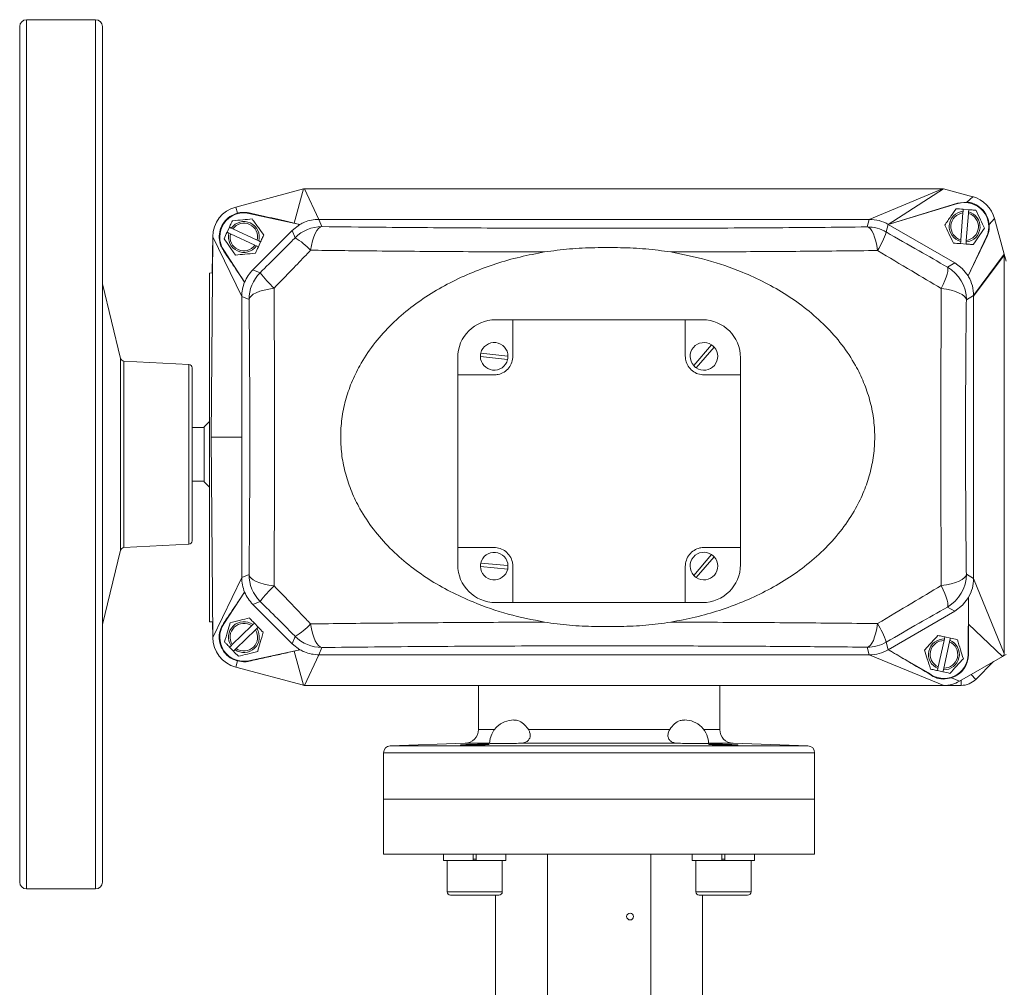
# Model space of a CAD drawing. Header units: millimetres. Extents: x 68 to 1173, y -112 to 1051.
# Tile 6 of 8: x 116 to 402, y 770 to 1051. Entities that reach past the tile are written whole.
import ezdxf

# ---------------------------------------------------------------- set-up
doc = ezdxf.new("R2010")
doc.units = ezdxf.units.MM

msp = doc.modelspace()

# ---------------------------------------------------------------- linework, layer by layer
at = {"color": 7, "linetype": 'Continuous', "lineweight": 15}
for p, q in [((138.39, 1050.96), (118.39, 1050.96)), ((116.39, 800.96), (116.39, 1048.96)), ((140.39, 1048.96), (140.39, 1008.77)), ((140.39, 1008.77), (140.39, 800.96)), ((179.06, 996.65), (198.73, 1001.92)), ((195.98, 992), (198.73, 1001.92)), ((198.86, 1001.96), (198.73, 1001.92)), ((198.99, 1001.96), (198.86, 1001.96)), ((203.16, 993.08), (198.99, 1001.96)), ((198.99, 1001.96), (383.98, 1001.96)), ((383.98, 1001.96), (362.74, 993.08)), ((384.23, 1001.92), (368.24, 991.6)), ((384.11, 1001.96), (383.98, 1001.96)), ((384.23, 1001.92), (384.11, 1001.96)), ((384.23, 1001.92), (392.72, 999.65)), ((392.72, 999.65), (390.99, 998.09)), ((179.54, 994.87), (179.06, 996.65)), ((368.24, 991.6), (388.37, 997.66)), ((390.99, 998.09), (388.33, 997.8)), ((388.33, 997.8), (388.37, 997.66)), ((182.9, 994.94), (182.86, 994.8)), ((182.86, 994.8), (197.66, 991.6)), ((389.89, 994.93), (389.29, 987.11)), ((389.93, 995.41), (389.89, 994.93)), ((389.97, 996), (389.93, 995.41)), ((389.97, 996), (391.57, 995.88)), ((390.88, 986.99), (391.49, 994.8)), ((391.49, 994.8), (391.52, 995.28)), ((391.52, 995.28), (391.57, 995.88)), ((176.51, 989.32), (177.18, 990.78)), ((177.72, 990.53), (177.18, 990.78)), ((195.38, 989.86), (197.66, 991.6)), ((197.66, 991.6), (195.98, 992)), ((203.16, 993.08), (204.03, 990.97)), ((203.16, 993.08), (362.74, 993.08)), ((362.15, 990.88), (362.74, 993.08)), ((368.24, 991.6), (367.65, 989.41)), ((368.24, 991.6), (387.51, 980.48)), ((399.08, 993.29), (397.51, 991.55)), ((399.08, 993.29), (401.85, 982.94)), ((171.89, 929.96), (172.39, 988.03)), ((172.39, 988.16), (172.15, 977.55)), ((180.77, 970.69), (172.39, 988.03)), ((176.51, 989.32), (177.05, 989.07)), ((177.05, 989.07), (177.49, 988.87)), ((177.49, 988.87), (184.61, 985.59)), ((178.16, 990.32), (177.72, 990.53)), ((185.28, 987.04), (178.16, 990.32)), ((183.99, 978.46), (195.38, 989.86)), ((196.26, 987.75), (195.38, 989.86)), ((396.71, 987.96), (391.38, 976.71)), ((396.83, 987.9), (396.71, 987.96)), ((184.61, 985.59), (185.05, 985.39)), ((185.05, 985.39), (185.59, 985.14)), ((185.72, 986.84), (185.28, 987.04)), ((186.26, 986.59), (185.59, 985.14)), ((186.26, 986.59), (185.72, 986.84)), ((389.25, 986.63), (389.2, 986.03)), ((390.8, 985.91), (389.2, 986.03)), ((389.29, 987.11), (389.25, 986.63)), ((390.8, 985.91), (390.84, 986.51)), ((390.84, 986.51), (390.88, 986.99)), ((175.44, 984.04), (175.54, 984.11)), ((181.61, 974.9), (175.54, 984.11)), ((401.85, 982.94), (393, 970.96)), ((393, 970.77), (401.89, 982.68)), ((402.39, 980.95), (401.85, 982.94)), ((401.89, 982.68), (401.89, 867.25)), ((385.39, 979.25), (387.51, 980.48)), ((387.51, 980.48), (389.68, 978.84)), ((172.15, 977.55), (171.39, 977.51)), ((171.39, 977.51), (171.39, 876.41)), ((183.99, 978.46), (186.11, 977.58)), ((389.68, 978.84), (391.38, 976.71)), ((145.65, 952.76), (140.39, 974.34)), ((393, 970.96), (390.89, 969.73)), ((393, 970.96), (393, 970.77)), ((393, 970.77), (393, 888.96)), ((182.89, 969.81), (180.77, 970.69)), ((180.77, 929.96), (180.77, 970.69)), ((259.39, 963.96), (254.39, 963.96)), ((259.39, 963.96), (259.39, 953.46)), ((259.39, 963.96), (309.39, 963.96)), ((309.39, 953.46), (309.39, 963.96)), ((309.39, 963.96), (314.39, 963.96)), ((311.83, 950.68), (317, 956.7)), ((250.1, 954.32), (257.98, 953.4)), ((317.76, 956.05), (312.58, 950.03)), ((165.44, 951.01), (146.57, 952)), ((243.39, 947.96), (243.39, 952.96)), ((257.86, 952.4), (249.98, 953.33)), ((325.39, 947.96), (325.39, 952.96)), ((166.39, 950.01), (166.39, 906.5)), ((243.39, 897.96), (243.39, 947.96)), ((253.89, 947.96), (243.39, 947.96)), ((325.39, 947.96), (314.89, 947.96)), ((325.39, 947.96), (325.39, 897.96)), ((171.39, 934.46), (169.89, 932.96)), ((169.89, 932.71), (166.39, 932.71)), ((169.89, 932.96), (169.89, 919.19)), ((172.39, 871.88), (171.89, 929.96)), ((180.77, 929.96), (171.89, 929.96)), ((180.77, 889.23), (180.77, 929.96)), ((166.39, 917.21), (169.89, 917.21)), ((169.89, 919.19), (169.89, 916.96)), ((169.89, 916.96), (171.39, 915.46)), ((166.39, 906.5), (166.39, 899.91)), ((140.39, 875.58), (145.65, 897.16)), ((146.57, 897.92), (165.44, 898.91)), ((243.39, 897.96), (253.89, 897.96)), ((243.39, 897.96), (243.39, 892.96)), ((314.89, 897.96), (325.39, 897.96)), ((325.39, 892.96), (325.39, 897.96)), ((311.83, 889.87), (317, 895.89)), ((317.76, 895.24), (312.58, 889.22)), ((257.89, 891.69), (249.98, 892.42)), ((250.08, 893.42), (257.98, 892.68)), ((259.39, 892.46), (259.39, 881.96)), ((309.39, 881.96), (309.39, 892.46)), ((180.77, 889.23), (172.39, 871.88)), ((180.77, 889.23), (182.89, 890.1)), ((390.89, 890.18), (393, 888.96)), ((401.89, 867.25), (393, 888.96)), ((175.54, 875.81), (181.61, 885.02)), ((186.11, 882.33), (183.99, 881.45)), ((391.53, 883.46), (389.78, 881.18)), ((391.53, 883.46), (391.39, 866.96)), ((391.51, 875.67), (391.53, 883.46)), ((195.38, 870.06), (183.99, 881.45)), ((254.39, 881.96), (259.39, 881.96)), ((309.39, 881.96), (259.39, 881.96)), ((309.39, 881.96), (314.39, 881.96)), ((387.51, 879.44), (368.24, 868.31)), ((387.51, 879.44), (385.39, 880.66)), ((389.78, 881.18), (387.51, 879.44)), ((171.39, 876.41), (172.27, 876.36)), ((172.27, 876.36), (172.39, 871.72)), ((175.44, 875.87), (175.54, 875.81)), ((183.65, 875.26), (178.01, 869.81)), ((179.12, 868.66), (184.76, 874.1)), ((184, 875.59), (183.65, 875.26)), ((184.43, 876.01), (184, 875.59)), ((184.43, 876.01), (185.54, 874.86)), ((184.76, 874.1), (185.11, 874.44)), ((185.11, 874.44), (185.54, 874.86)), ((391.51, 866.96), (391.51, 875.67)), ((391.51, 875.67), (401.39, 866.38)), ((195.38, 870.06), (196.26, 872.17)), ((384.45, 870.96), (382.76, 863.3)), ((384.55, 871.43), (384.45, 870.96)), ((384.68, 872.01), (384.55, 871.43)), ((384.68, 872.01), (386.25, 871.67)), ((386.01, 870.61), (386.12, 871.08)), ((386.12, 871.08), (386.25, 871.67)), ((177.66, 869.47), (177.23, 869.06)), ((178.35, 867.91), (177.23, 869.06)), ((178.01, 869.81), (177.66, 869.47)), ((178.35, 867.91), (178.78, 868.32)), ((178.78, 868.32), (179.12, 868.66)), ((197.66, 868.31), (182.86, 865.12)), ((197.66, 868.31), (195.38, 870.06)), ((195.98, 867.92), (197.66, 868.31)), ((204.03, 868.95), (203.16, 866.84)), ((362.74, 866.84), (362.15, 869.04)), ((367.65, 870.51), (368.24, 868.31)), ((379.89, 861.59), (368.24, 868.31)), ((384.32, 862.96), (386.01, 870.61)), ((182.9, 864.97), (182.86, 865.12)), ((195.98, 867.92), (198.73, 857.99)), ((203.16, 866.84), (198.99, 857.96)), ((362.74, 866.84), (203.16, 866.84)), ((362.74, 866.84), (384.39, 857.96)), ((401.39, 866.38), (388.89, 859.16)), ((391.51, 866.96), (391.39, 866.96)), ((401.39, 866.38), (402.39, 866.96)), ((179.54, 865.04), (179.06, 863.26)), ((198.73, 857.99), (179.06, 863.26)), ((382.66, 862.83), (382.53, 862.25)), ((384.09, 861.9), (382.53, 862.25)), ((382.76, 863.3), (382.66, 862.83)), ((384.09, 861.9), (384.22, 862.49)), ((384.22, 862.49), (384.32, 862.96)), ((398.8, 864.89), (393.63, 859.71)), ((379.82, 861.5), (379.89, 861.59)), ((388.89, 859.16), (386.63, 860.16)), ((389.39, 859.45), (389.39, 857.96)), ((392.24, 861.1), (393.63, 859.71)), ((198.73, 857.99), (198.86, 857.96)), ((198.86, 857.96), (198.99, 857.96)), ((384.39, 857.96), (198.99, 857.96)), ((249.39, 857.96), (249.39, 845.19)), ((319.39, 845.19), (319.39, 857.96)), ((384.39, 857.96), (386.36, 857.96)), ((385.61, 857.97), (385.39, 857.99)), ((389.39, 857.96), (385.39, 857.96)), ((263.88, 845.19), (304.89, 845.19)), ((245.53, 841.19), (223.82, 840.43)), ((307.19, 841.19), (261.59, 841.19)), ((344.96, 840.43), (323.25, 841.19)), ((221.89, 838.44), (221.89, 824.96)), ((346.89, 824.96), (346.89, 838.44)), ((221.89, 824.96), (221.89, 809)), ((221.89, 824.96), (346.89, 824.96)), ((221.89, 824.96), (284.39, 824.96)), ((284.39, 824.96), (346.89, 824.96)), ((346.89, 809), (346.89, 824.96)), ((284.39, 809), (221.89, 809)), ((239.27, 808.96), (239.27, 807.16)), ((243.32, 809), (243.32, 808.96)), ((247.87, 808.96), (247.87, 807.16)), ((248.77, 807.16), (248.77, 808.96)), ((253.32, 808.96), (253.32, 809)), ((257.37, 807.16), (257.37, 808.96)), ((268.51, 809), (268.51, 808.96)), ((269.39, 808.96), (269.39, 733.96)), ((346.89, 809), (284.39, 809)), ((299.39, 733.96), (299.39, 808.96)), ((300.26, 808.96), (300.26, 809)), ((311.4, 808.96), (311.4, 807.16)), ((315.45, 809), (315.45, 808.96)), ((320, 808.96), (320, 807.16)), ((320.9, 807.16), (320.9, 808.96)), ((325.45, 808.96), (325.45, 809)), ((329.5, 807.16), (329.5, 808.96)), ((247.87, 807.16), (239.27, 807.16)), ((240.32, 807.16), (240.32, 798.16)), ((248.77, 807.16), (247.87, 807.16)), ((257.37, 807.16), (248.77, 807.16)), ((256.32, 798.16), (256.32, 807.16)), ((320, 807.16), (311.4, 807.16)), ((312.45, 807.16), (312.45, 798.16)), ((320.9, 807.16), (320, 807.16)), ((329.5, 807.16), (320.9, 807.16)), ((328.45, 798.16), (328.45, 807.16)), ((118.39, 798.96), (138.39, 798.96)), ((255.32, 797.16), (241.32, 797.16)), ((254.39, 797.16), (254.39, 762.81)), ((320.45, 797.16), (313.45, 797.16)), ((314.39, 762.81), (314.39, 797.16)), ((327.45, 797.16), (320.45, 797.16))]:
    msp.add_line(p, q, dxfattribs=at)
at = {"color": 8, "linetype": 'Continuous', "lineweight": 15}
for p, q in [((118.39, 1050.96), (118.39, 798.96)), ((138.39, 1010.12), (138.39, 1050.96)), ((138.39, 798.96), (138.39, 1010.12)), ((145.65, 943.75), (145.65, 952.76)), ((146.57, 943.23), (146.57, 952)), ((165.44, 942.56), (165.44, 951.01)), ((145.65, 897.16), (145.65, 943.75)), ((146.57, 897.92), (146.57, 943.23)), ((165.44, 898.91), (165.44, 942.56)), ((385.39, 858.01), (385.39, 857.99)), ((249.39, 845.19), (254.06, 845.19)), ((314.71, 845.19), (319.39, 845.19)), ((223.82, 840.43), (284.39, 840.43)), ((252.64, 841.19), (245.53, 841.19)), ((284.39, 840.43), (344.96, 840.43)), ((323.25, 841.19), (316.13, 841.19)), ((346.89, 838.44), (221.89, 838.44)), ((247.87, 807.56), (248.77, 807.56)), ((320, 807.56), (320.9, 807.56)), ((240.32, 798.16), (256.32, 798.16)), ((312.45, 798.16), (320.45, 798.16)), ((320.45, 798.16), (328.45, 798.16))]:
    msp.add_line(p, q, dxfattribs=at)
at = {"color": 7, "linetype": 'Continuous', "lineweight": 15, "flags": 128}
for points in [[(200.75, 984.12), (200.99, 985.54), (201.3, 986.84), (201.66, 988), (202.07, 989), (202.53, 989.81), (203.01, 990.41), (203.51, 990.8), (204.03, 990.97)], [(365.13, 984.03), (364.91, 985.45), (364.63, 986.75), (364.3, 987.91), (363.93, 988.91), (363.52, 989.72), (363.08, 990.32), (362.62, 990.71), (362.15, 990.88)], [(385.39, 979.25), (385.52, 979), (385.55, 978.57), (385.48, 977.98), (385.3, 977.23), (385.02, 976.35), (384.64, 975.34), (384.18, 974.22), (383.63, 973.03)], [(190.14, 973.11), (188.65, 972.88), (187.27, 972.58), (186.04, 972.22), (184.98, 971.8), (184.12, 971.35), (183.48, 970.85), (183.06, 970.34), (182.89, 969.81)], [(390.89, 969.73), (390.71, 970.26), (390.3, 970.77), (389.65, 971.27), (388.79, 971.72), (387.73, 972.14), (386.5, 972.5), (385.13, 972.8), (383.63, 973.03)], [(190.14, 886.8), (188.65, 887.04), (187.27, 887.34), (186.04, 887.7), (184.98, 888.11), (184.12, 888.57), (183.48, 889.06), (183.06, 889.58), (182.89, 890.1)], [(390.89, 890.18), (390.71, 889.66), (390.3, 889.14), (389.65, 888.65), (388.79, 888.19), (387.73, 887.78), (386.5, 887.42), (385.13, 887.12), (383.63, 886.89)], [(385.39, 880.66), (385.52, 880.92), (385.55, 881.34), (385.48, 881.94), (385.3, 882.68), (385.02, 883.57), (384.64, 884.58), (384.18, 885.69), (383.63, 886.89)], [(204.03, 868.95), (203.51, 869.11), (203.01, 869.5), (202.53, 870.11), (202.07, 870.92), (201.66, 871.91), (201.3, 873.07), (200.99, 874.37), (200.75, 875.79)], [(362.15, 869.04), (362.62, 869.2), (363.08, 869.59), (363.52, 870.2), (363.93, 871.01), (364.3, 872), (364.63, 873.16), (364.91, 874.47), (365.13, 875.89)]]:
    msp.add_lwpolyline(points, dxfattribs=at)
at = {"color": 7, "linetype": 'Continuous', "lineweight": 15}
msp.add_circle((293.39, 790.96), 1, dxfattribs=at)
for centre, radius, start, end in [((118.39, 1048.96), 2, 90, 180), ((138.39, 1048.96), 2, 0, 90), ((198.99, 1000.96), 1, 90, 105), ((383.98, 1000.96), 1, 75, 90), ((390.39, 990.96), 9, 15, 75), ((181.39, 987.96), 9, 105, 179.5064), ((390.39, 990.96), 7, 334.6231, 106.749), ((181.39, 987.96), 7, 77.8051, 213.3602), ((390.39, 990.96), 4.47, 95.8664, 255.2676), ((390.39, 990.96), 4, 97.104, 254.03), ((390.39, 990.96), 4.47, 275.8664, 75.2676), ((390.39, 990.96), 4, 277.104, 74.03), ((181.39, 987.96), 4.47, 345.547, 144.9481), ((181.39, 987.96), 4, 346.7845, 143.7106), ((204.03, 979.96), 11.01, 90.0299, 134.9701), ((362.15, 979.87), 11.01, 60.019, 89.981), ((181.39, 987.96), 4.47, 165.547, 324.9481), ((181.39, 987.96), 4, 166.7845, 323.7106), ((343.98, 997.2), 24.92, 328.0865, 341.7695), ((186.19, 970.67), 19.82, 42.7452, 59.4888), ((400.89, 982.68), 1, 0, 15), ((193.89, 969.81), 11.01, 135.0299, 179.9701), ((218.79, 1002.99), 41.39, 217.857, 226.2021), ((379.88, 969.73), 11.01, 0.0429, 59.9571), ((254.39, 952.96), 11, 90, 180), ((314.39, 952.96), 11, 0, 90), ((253.98, 953.36), 4, 0.4653, 166.1038), ((314.79, 953.36), 4, 56.5, 222.1385), ((314.79, 953.36), 4, 42.1385, 56.5), ((253.98, 953.36), 4, 166.1038, 180.4653), ((314.79, 953.36), 4, 236.5, 42.1385), ((146.62, 952.99), 1, 193.6993, 267), ((165.39, 950.01), 1, 0, 87), ((253.98, 953.36), 4, 180.4653, 346.1038), ((253.98, 953.36), 4, 346.1038, 0.4653), ((314.79, 953.36), 4, 222.1385, 236.5), ((165.39, 899.91), 1, 273, 0), ((146.62, 896.92), 1, 93, 166.3007), ((253.98, 892.55), 4, 1.8633, 167.5018), ((314.79, 892.55), 4, 56.5, 222.1385), ((314.79, 892.55), 4, 236.5, 42.1385), ((314.79, 892.55), 4, 42.1385, 56.5), ((254.39, 892.96), 11, 180, 270), ((253.98, 892.55), 4, 167.5018, 181.8633), ((253.98, 892.55), 4, 181.8633, 347.5018), ((253.98, 892.55), 4, 347.5018, 1.8633), ((314.39, 892.96), 11, 270, 0), ((193.89, 890.11), 11.01, 180.0299, 224.9701), ((314.79, 892.55), 4, 222.1385, 236.5), ((379.88, 890.19), 11.01, 300.0429, 359.9571), ((218.79, 856.93), 41.39, 133.7979, 142.143), ((181.39, 871.96), 7, 146.6398, 282.1949), ((181.39, 871.96), 4.47, 54.3042, 213.7054), ((181.39, 871.96), 4, 55.5418, 212.4679), ((181.39, 871.96), 4.47, 234.3042, 33.7054), ((181.39, 871.96), 4, 235.5418, 32.4679), ((186.19, 889.24), 19.82, 300.5112, 317.2548), ((343.98, 862.71), 24.92, 18.2305, 31.9135), ((181.39, 871.96), 9, 180.4936, 255), ((204.03, 879.96), 11.01, 225.0299, 269.9701), ((384.39, 866.96), 4.47, 87.8384, 247.2395), ((384.39, 866.96), 4, 89.0759, 246.002), ((384.39, 866.96), 4.47, 267.8384, 67.2395), ((362.15, 880.04), 11.01, 270.019, 299.981), ((384.39, 866.96), 4, 269.0759, 66.002), ((384.39, 866.96), 7, 230.0095, 0), ((400.89, 867.25), 1, 300, 0), ((389.39, 863.96), 6, 270, 315), ((198.99, 858.96), 1, 255, 270), ((384.39, 866.96), 9, 270, 300), ((385.39, 860.96), 3, 274.3351, 295.9271), ((245.39, 845.19), 4, 272, 0), ((259.64, 840.96), 7, 89.7021, 178.3731), ((309.13, 840.96), 7, 0, 90.0054), ((323.39, 845.19), 4, 180, 268), ((223.89, 838.44), 2, 92, 180), ((344.89, 838.44), 2, 0, 88), ((118.39, 800.96), 2, 180, 270), ((138.39, 800.96), 2, 270, 0), ((241.32, 798.16), 1, 180, 270), ((255.32, 798.16), 1, 270, 0), ((313.45, 798.16), 1, 180, 270), ((327.45, 798.16), 1, 270, 0)]:
    msp.add_arc(centre, radius, start, end, dxfattribs=at)
for centre, major_axis, ratio, start_param, end_param in [((362.74, 982.07), (2.85, 10.63), 0.999347, 6.021549, 6.544821), ((191.78, 970.68), (10.17, -4.21), 0.999286, 2.749146, 3.141593), ((191.78, 970.68), (10.17, -4.21), 0.999286, 3.141593, 3.534039), ((191.78, 889.23), (-10.17, -4.21), 0.999286, 5.890739, 6.283185), ((191.78, 889.23), (-10.17, -4.21), 0.999286, 0, 0.392447), ((362.74, 877.85), (2.85, -10.63), 0.999347, 6.021549, 6.544821), ((384.42, 866.9), (-3.54, 6.14), 0.999954, 2.935028, 4.197021)]:
    msp.add_ellipse(centre, major_axis=major_axis, ratio=ratio, start_param=start_param, end_param=end_param, dxfattribs=at)
for points, knots in [([(388.33, 997.8), (384.97, 996.76), (378.25, 994.7), (371.58, 992.63), (368.24, 991.6)], [0, 0, 0, 0, 0.499862, 1, 1, 1, 1]), ([(397.51, 991.55), (397.37, 992.34), (397.09, 993.9), (395.71, 995.93), (393.8, 997.4), (392.1, 997.97), (391.15, 998.07), (390.99, 998.09)], [0, 0, 0, 0, 0.237214, 0.474354, 0.712873, 0.951751, 1, 1, 1, 1]), ([(179.54, 994.87), (178.78, 994.59), (177.27, 994.02), (175.53, 992.29), (174.42, 990.12), (174.12, 987.73), (174.53, 985.61), (175.18, 984.5), (175.44, 984.04)], [0, 0, 0, 0, 0.176479, 0.35296, 0.52936, 0.705252, 0.879512, 1, 1, 1, 1]), ([(182.9, 994.94), (182.13, 995.05), (181, 995.2), (179.89, 994.95), (179.54, 994.87)], [0, 0, 0, 0, 0.6794603, 1, 1, 1, 1]), ([(195.98, 992), (194.95, 992.24), (192.86, 992.72), (188.45, 993.71), (185.11, 994.45), (182.9, 994.94)], [0, 0, 0, 0, 0.248592, 0.502839, 1, 1, 1, 1]), ([(384.63, 991.4), (385.21, 992.25), (386.3, 993.85), (387.39, 995.43), (387.89, 996.17)], [0, 0, 0, 0, 0.534716, 1, 1, 1, 1]), ([(387.89, 996.17), (388.58, 996.11), (389.27, 996.06), (389.97, 996), (389.97, 996)], [0, 0, 0, 0, 0.994089, 1, 1, 1, 1]), ([(391.57, 995.88), (392.01, 995.85), (392.72, 995.79), (393.4, 995.74), (393.65, 995.72)], [0, 0, 0, 0, 0.630042, 1, 1, 1, 1]), ([(393.65, 995.72), (394.1, 994.79), (394.93, 993.05), (395.76, 991.32), (396.14, 990.51)], [0, 0, 0, 0, 0.534716, 1, 1, 1, 1]), ([(177.18, 990.78), (177.37, 991.18), (177.66, 991.82), (177.95, 992.44), (178.05, 992.67)], [0, 0, 0, 0, 0.630042, 1, 1, 1, 1]), ([(178.05, 992.67), (179.08, 992.77), (181, 992.94), (182.91, 993.12), (183.8, 993.2)], [0, 0, 0, 0, 0.534716, 1, 1, 1, 1]), ([(183.8, 993.2), (184.4, 992.36), (185.51, 990.78), (186.62, 989.21), (187.14, 988.49)], [0, 0, 0, 0, 0.534716, 1, 1, 1, 1]), ([(197.66, 991.6), (198.08, 991.83), (199.14, 992.38), (200.99, 992.95), (202.43, 993.03), (203.16, 993.08)], [0, 0, 0, 0, 0.250176, 0.622644, 1, 1, 1, 1]), ([(204.03, 990.97), (209.66, 990.9), (219.74, 990.79), (234.63, 990.67), (248.46, 990.58), (262.55, 990.52), (276.85, 990.48), (291.33, 990.48), (305.72, 990.5), (320, 990.55), (334.17, 990.63), (348.26, 990.74), (357.52, 990.83), (362.15, 990.88)], [0, 0, 0, 0, 0.110277, 0.197668, 0.285127, 0.372519, 0.462449, 0.552453, 0.642383, 0.731211, 0.820039, 0.91002, 1, 1, 1, 1]), ([(387.12, 986.2), (386.68, 987.13), (385.84, 988.87), (385.02, 990.6), (384.63, 991.4)], [0, 0, 0, 0, 0.534716, 1, 1, 1, 1]), ([(396.83, 987.9), (397.1, 988.62), (397.56, 989.79), (397.53, 991.06), (397.51, 991.55)], [0, 0, 0, 0, 0.61235, 1, 1, 1, 1]), ([(175.64, 987.43), (175.92, 988.05), (176.21, 988.68), (176.51, 989.32), (176.51, 989.32)], [0, 0, 0, 0, 0.994089, 1, 1, 1, 1]), ([(187.14, 988.49), (187.03, 988.26), (186.74, 987.63), (186.45, 986.99), (186.26, 986.59)], [0, 0, 0, 0, 0.369958, 1, 1, 1, 1]), ([(367.65, 989.41), (370.83, 987.58), (376.77, 984.17), (382.66, 980.81), (385.39, 979.25)], [0, 0, 0, 0, 0.536251, 1, 1, 1, 1]), ([(391.38, 976.71), (392.28, 978.57), (394.09, 982.29), (395.91, 986.03), (396.83, 987.9)], [0, 0, 0, 0, 0.499945, 1, 1, 1, 1]), ([(396.14, 990.51), (395.56, 989.66), (394.47, 988.07), (393.38, 986.49), (392.88, 985.75)], [0, 0, 0, 0, 0.534716, 1, 1, 1, 1]), ([(178.97, 982.71), (178.37, 983.56), (177.26, 985.13), (176.15, 986.7), (175.64, 987.43)], [0, 0, 0, 0, 0.5347163, 1, 1, 1, 1]), ([(185.59, 985.14), (185.59, 985.13), (185.29, 984.49), (185.01, 983.87), (184.72, 983.24)], [0, 0, 0, 0, 0.005911, 1, 1, 1, 1]), ([(186.11, 977.58), (187.78, 979.25), (190.74, 982.21), (194.12, 985.6), (195.83, 987.32), (196.26, 987.75)], [0, 0, 0, 0, 0.493309, 0.874458, 1, 1, 1, 1]), ([(389.2, 986.03), (389.2, 986.03), (388.49, 986.09), (387.81, 986.14), (387.12, 986.2)], [0, 0, 0, 0, 0.0059108, 1, 1, 1, 1]), ([(392.88, 985.75), (392.63, 985.77), (391.94, 985.82), (391.24, 985.88), (390.8, 985.91)], [0, 0, 0, 0, 0.369958, 1, 1, 1, 1]), ([(175.44, 984.04), (176.37, 982.67), (178.42, 979.63), (180.47, 976.57), (181.61, 974.9)], [0, 0, 0, 0, 0.449807, 1, 1, 1, 1]), ([(184.72, 983.24), (183.69, 983.15), (181.77, 982.97), (179.86, 982.8), (178.97, 982.71)], [0, 0, 0, 0, 0.534716, 1, 1, 1, 1]), ([(200.75, 984.12), (200.31, 983.66), (198.52, 981.8), (194.98, 978.13), (191.89, 974.92), (190.14, 973.11)], [0, 0, 0, 0, 0.12563, 0.506887, 1, 1, 1, 1]), ([(268.6, 983.62), (264.39, 983.63), (255.96, 983.66), (243.35, 983.72), (230.8, 983.81), (216.51, 983.94), (206.6, 984.05), (200.75, 984.12)], [0, 0, 0, 0, 0.182557, 0.365539, 0.549814, 0.734525, 1, 1, 1, 1]), ([(268.6, 876.3), (265.06, 877), (258, 878.41), (248.88, 881.58), (241.21, 885.09), (234.95, 888.68), (229.05, 892.86), (223.65, 897.66), (218.86, 903.1), (215.2, 908.62), (212.57, 914.02), (210.81, 919.14), (209.72, 924.45), (209.34, 929.86), (209.69, 935.29), (210.76, 940.6), (212.51, 945.76), (215.14, 951.19), (218.8, 956.74), (223.58, 962.19), (228.99, 967), (234.87, 971.19), (241.13, 974.78), (247.69, 977.8), (254.49, 980.28), (261.46, 982.26), (266.22, 983.17), (268.6, 983.62)], [0, 0, 0, 0, 0.062418, 0.124617, 0.166663, 0.208334, 0.249438, 0.29158, 0.333271, 0.374483, 0.40605, 0.436978, 0.468065, 0.499528, 0.530733, 0.562024, 0.593073, 0.624762, 0.666177, 0.707908, 0.749907, 0.791218, 0.832863, 0.874627, 0.91616, 0.958034, 1, 1, 1, 1]), ([(305.17, 983.62), (302.76, 983.95), (297.94, 984.6), (290.58, 984.92), (283.21, 984.92), (275.84, 984.6), (271.01, 983.95), (268.6, 983.62)], [0, 0, 0, 0, 0.198675, 0.397735, 0.60189, 0.801295, 1, 1, 1, 1]), ([(365.13, 984.03), (361.62, 983.99), (354.58, 983.91), (344.28, 983.82), (334.31, 983.75), (324.66, 983.69), (314.95, 983.65), (308.43, 983.63), (305.17, 983.62)], [0, 0, 0, 0, 0.179947, 0.360209, 0.519716, 0.679222, 0.839611, 1, 1, 1, 1]), ([(305.17, 983.62), (308.71, 982.91), (315.77, 981.5), (324.89, 978.33), (332.56, 974.82), (338.83, 971.24), (344.72, 967.05), (350.12, 962.25), (354.91, 956.82), (358.57, 951.29), (361.2, 945.89), (362.96, 940.77), (364.06, 935.47), (364.44, 930.05), (364.08, 924.62), (363.01, 919.31), (361.26, 914.16), (358.64, 908.73), (354.97, 903.17), (350.19, 897.73), (344.79, 892.92), (338.9, 888.72), (332.64, 885.14), (326.08, 882.11), (319.28, 879.64), (312.31, 877.65), (307.55, 876.75), (305.17, 876.3)], [0, 0, 0, 0, 0.062418, 0.124617, 0.166663, 0.208334, 0.249438, 0.29158, 0.333271, 0.374483, 0.40605, 0.436978, 0.468065, 0.499528, 0.530733, 0.562024, 0.593073, 0.624762, 0.666177, 0.707908, 0.749907, 0.791218, 0.832863, 0.874627, 0.91616, 0.958034, 1, 1, 1, 1]), ([(383.63, 973.03), (380.78, 974.72), (374.64, 978.36), (368.45, 982.05), (365.13, 984.03)], [0, 0, 0, 0, 0.4636404, 1, 1, 1, 1]), ([(391.38, 976.71), (391.43, 976.63), (391.97, 975.72), (392.79, 973.83), (392.93, 971.92), (393, 970.96)], [0, 0, 0, 0, 0.049895, 0.524923, 1, 1, 1, 1]), ([(190.14, 973.11), (190.16, 970.55), (190.19, 965.41), (190.23, 957.49), (190.26, 949.44), (190.28, 940.33), (190.29, 930.18), (190.28, 918.98), (190.25, 907.73), (190.2, 896.93), (190.16, 890.04), (190.14, 886.8)], [0, 0, 0, 0, 0.091954, 0.184242, 0.277561, 0.371229, 0.497187, 0.624011, 0.753562, 0.884056, 1, 1, 1, 1]), ([(383.63, 886.89), (383.62, 889.45), (383.58, 894.57), (383.54, 902.47), (383.51, 910.5), (383.49, 919.59), (383.48, 929.73), (383.49, 940.93), (383.52, 952.18), (383.57, 962.96), (383.61, 969.81), (383.63, 973.03)], [0, 0, 0, 0, 0.0918943, 0.1841211, 0.2773718, 0.3709702, 0.4971816, 0.6242602, 0.7540718, 0.8848273, 1, 1, 1, 1]), ([(182.89, 890.1), (182.92, 893.09), (182.99, 899.35), (183.06, 909.12), (183.11, 919.4), (183.12, 929.86), (183.11, 939.39), (183.07, 947.84), (183.03, 955.23), (182.97, 962.59), (182.91, 967.4), (182.89, 969.81)], [0, 0, 0, 0, 0.115928, 0.242306, 0.368684, 0.498733, 0.628783, 0.720893, 0.813004, 0.906502, 1, 1, 1, 1]), ([(390.89, 969.73), (390.85, 966.77), (390.78, 960.55), (390.71, 950.8), (390.67, 940.54), (390.65, 930.07), (390.66, 920.55), (390.7, 912.1), (390.74, 904.73), (390.8, 897.39), (390.86, 892.59), (390.89, 890.18)], [0, 0, 0, 0, 0.115156, 0.24135, 0.36842, 0.498254, 0.629042, 0.720924, 0.813142, 0.906395, 1, 1, 1, 1]), ([(259.39, 953.46), (259.33, 952.84), (259.21, 951.62), (258.27, 949.97), (256.89, 948.73), (255.34, 948.06), (254.31, 947.99), (253.89, 947.96)], [0, 0, 0, 0, 0.213733, 0.427549, 0.640038, 0.851949, 1, 1, 1, 1]), ([(314.89, 947.96), (314.27, 948.02), (313.04, 948.14), (311.4, 949.08), (310.16, 950.46), (309.49, 952), (309.42, 953.03), (309.39, 953.46)], [0, 0, 0, 0, 0.213733, 0.427549, 0.640038, 0.851949, 1, 1, 1, 1]), ([(253.89, 897.96), (254.5, 897.9), (255.73, 897.78), (257.37, 896.84), (258.61, 895.46), (259.29, 893.91), (259.36, 892.88), (259.39, 892.46)], [0, 0, 0, 0, 0.213733, 0.427549, 0.640038, 0.851949, 1, 1, 1, 1]), ([(309.39, 892.46), (309.45, 893.07), (309.57, 894.3), (310.5, 895.94), (311.88, 897.18), (313.43, 897.86), (314.46, 897.93), (314.89, 897.96)], [0, 0, 0, 0, 0.213733, 0.427549, 0.640038, 0.851949, 1, 1, 1, 1]), ([(393, 888.96), (392.94, 887.99), (392.81, 886.06), (391.96, 884.33), (391.53, 883.46)], [0, 0, 0, 0, 0.500026, 1, 1, 1, 1]), ([(190.14, 886.8), (191.89, 884.99), (194.98, 881.79), (198.52, 878.11), (200.31, 876.25), (200.75, 875.79)], [0, 0, 0, 0, 0.493113, 0.87437, 1, 1, 1, 1]), ([(365.13, 875.89), (368.45, 877.87), (374.64, 881.56), (380.78, 885.2), (383.63, 886.89)], [0, 0, 0, 0, 0.5363596, 1, 1, 1, 1]), ([(181.61, 885.02), (180.69, 883.66), (178.64, 880.61), (176.58, 877.57), (175.44, 875.87)], [0, 0, 0, 0, 0.443966, 1, 1, 1, 1]), ([(196.26, 872.17), (195.83, 872.59), (194.12, 874.31), (190.74, 877.7), (187.78, 880.66), (186.11, 882.33)], [0, 0, 0, 0, 0.125542, 0.506691, 1, 1, 1, 1]), ([(385.39, 880.66), (382.66, 879.1), (376.77, 875.74), (370.83, 872.34), (367.65, 870.51)], [0, 0, 0, 0, 0.463749, 1, 1, 1, 1]), ([(177.38, 876.11), (178.38, 876.36), (180.25, 876.83), (182.11, 877.29), (182.98, 877.51)], [0, 0, 0, 0, 0.534716, 1, 1, 1, 1]), ([(182.98, 877.51), (183.15, 877.33), (183.63, 876.83), (184.12, 876.33), (184.43, 876.01)], [0, 0, 0, 0, 0.369958, 1, 1, 1, 1]), ([(175.44, 875.87), (175.07, 875.19), (174.34, 873.84), (174.13, 871.44), (174.68, 869.1), (175.98, 867.08), (177.7, 865.68), (179, 865.23), (179.54, 865.04)], [0, 0, 0, 0, 0.174996, 0.350184, 0.522581, 0.697406, 0.873464, 1, 1, 1, 1]), ([(175.78, 870.56), (176.07, 871.55), (176.6, 873.41), (177.13, 875.25), (177.38, 876.11)], [0, 0, 0, 0, 0.534716, 1, 1, 1, 1]), ([(185.54, 874.86), (185.54, 874.85), (186.03, 874.34), (186.51, 873.85), (186.99, 873.35)], [0, 0, 0, 0, 0.005911, 1, 1, 1, 1]), ([(200.75, 875.79), (204.23, 875.83), (211.2, 875.92), (222.08, 876.03), (233.33, 876.12), (244.97, 876.2), (256.74, 876.26), (264.65, 876.28), (268.6, 876.3)], [0, 0, 0, 0, 0.158433, 0.317143, 0.487165, 0.657187, 0.828593, 1, 1, 1, 1]), ([(268.6, 876.3), (271.01, 875.97), (275.83, 875.31), (283.2, 874.99), (290.57, 874.99), (297.93, 875.31), (302.76, 875.97), (305.17, 876.3)], [0, 0, 0, 0, 0.198675, 0.397735, 0.60189, 0.801295, 1, 1, 1, 1]), ([(305.17, 876.3), (309.2, 876.28), (317.26, 876.26), (329.3, 876.2), (341.3, 876.11), (353.28, 876.01), (361.16, 875.93), (365.13, 875.89)], [0, 0, 0, 0, 0.198159, 0.396739, 0.596599, 0.79689, 1, 1, 1, 1]), ([(186.99, 873.35), (186.7, 872.36), (186.17, 870.51), (185.64, 868.66), (185.4, 867.8)], [0, 0, 0, 0, 0.534716, 1, 1, 1, 1]), ([(378.75, 868.2), (379.44, 868.96), (380.75, 870.39), (382.04, 871.8), (382.65, 872.46)], [0, 0, 0, 0, 0.534716, 1, 1, 1, 1]), ([(382.65, 872.46), (382.89, 872.41), (383.56, 872.26), (384.25, 872.11), (384.68, 872.01)], [0, 0, 0, 0, 0.369958, 1, 1, 1, 1]), ([(386.25, 871.67), (386.25, 871.67), (386.94, 871.51), (387.61, 871.36), (388.28, 871.22)], [0, 0, 0, 0, 0.005911, 1, 1, 1, 1]), ([(388.28, 871.22), (388.59, 870.23), (389.18, 868.39), (389.75, 866.56), (390.02, 865.71)], [0, 0, 0, 0, 0.534716, 1, 1, 1, 1]), ([(177.23, 869.06), (176.93, 869.38), (176.44, 869.89), (175.96, 870.38), (175.78, 870.56)], [0, 0, 0, 0, 0.630042, 1, 1, 1, 1]), ([(203.16, 866.84), (202.43, 866.88), (200.99, 866.97), (199.14, 867.54), (198.08, 868.09), (197.66, 868.31)], [0, 0, 0, 0, 0.377362, 0.749824, 1, 1, 1, 1]), ([(362.15, 869.04), (358.33, 869.08), (351.16, 869.15), (340.46, 869.24), (330.12, 869.31), (319.68, 869.36), (309.09, 869.4), (298.37, 869.43), (287.54, 869.44), (276.67, 869.43), (264.21, 869.4), (250.2, 869.35), (234.66, 869.25), (219.21, 869.12), (209.1, 869.01), (204.03, 868.95)], [0, 0, 0, 0, 0.074282, 0.139618, 0.204953, 0.270742, 0.336532, 0.403753, 0.470973, 0.538689, 0.606404, 0.703847, 0.801664, 0.900636, 1, 1, 1, 1]), ([(368.24, 868.31), (369.87, 867.36), (373.73, 865.08), (377.59, 862.81), (379.82, 861.5)], [0, 0, 0, 0, 0.421073, 1, 1, 1, 1]), ([(380.49, 862.7), (380.18, 863.68), (379.6, 865.52), (379.02, 867.35), (378.75, 868.2)], [0, 0, 0, 0, 0.534716, 1, 1, 1, 1]), ([(179.8, 866.41), (179.32, 866.9), (178.84, 867.4), (178.35, 867.91), (178.35, 867.91)], [0, 0, 0, 0, 0.994089, 1, 1, 1, 1]), ([(185.4, 867.8), (184.4, 867.56), (182.52, 867.09), (180.66, 866.62), (179.8, 866.41)], [0, 0, 0, 0, 0.534716, 1, 1, 1, 1]), ([(182.9, 864.97), (184.46, 865.32), (187.47, 865.98), (191.15, 866.81), (193.97, 867.45), (195.3, 867.76), (195.98, 867.92)], [0, 0, 0, 0, 0.3514743, 0.6734475, 0.8359662, 1, 1, 1, 1]), ([(390.02, 865.71), (389.33, 864.95), (388.02, 863.53), (386.73, 862.11), (386.13, 861.45)], [0, 0, 0, 0, 0.534716, 1, 1, 1, 1]), ([(179.54, 865.04), (180.3, 864.91), (181.43, 864.7), (182.54, 864.91), (182.9, 864.97)], [0, 0, 0, 0, 0.679426, 1, 1, 1, 1]), ([(382.53, 862.25), (382.09, 862.34), (381.4, 862.5), (380.74, 862.64), (380.49, 862.7)], [0, 0, 0, 0, 0.630042, 1, 1, 1, 1]), ([(379.82, 861.5), (380.44, 861.06), (381.72, 860.17), (384.17, 859.63), (385.8, 859.99), (386.63, 860.16)], [0, 0, 0, 0, 0.319979, 0.655519, 1, 1, 1, 1]), ([(386.13, 861.45), (385.46, 861.6), (384.78, 861.75), (384.09, 861.9), (384.09, 861.9)], [0, 0, 0, 0, 0.994089, 1, 1, 1, 1]), ([(259.66, 847.89), (259.79, 847.91), (260.45, 848.01), (261.74, 847.44), (263.05, 846.41), (263.67, 845.5), (263.88, 845.19)], [0, 0, 0, 0, 0.088064, 0.447992, 0.808854, 1, 1, 1, 1]), ([(261.59, 841.19), (261.99, 841.23), (262.8, 841.3), (263.76, 841.83), (264.31, 842.62), (264.46, 843.5), (264.31, 844.39), (264.02, 844.93), (263.88, 845.19)], [0, 0, 0, 0, 0.1924, 0.387224, 0.555275, 0.703744, 0.855739, 1, 1, 1, 1]), ([(304.89, 845.19), (304.71, 844.84), (304.35, 844.13), (304.33, 843.03), (304.72, 842.17), (305.39, 841.6), (306.23, 841.27), (306.87, 841.22), (307.19, 841.19)], [0, 0, 0, 0, 0.1908151, 0.3831348, 0.5471495, 0.6946897, 0.8491745, 1, 1, 1, 1]), ([(304.89, 845.19), (305.32, 845.76), (306.18, 846.91), (307.74, 847.84), (308.71, 847.87), (309.12, 847.88)], [0, 0, 0, 0, 0.3647027, 0.7295348, 1, 1, 1, 1]), ([(244.08, 840.66), (244.08, 840.66), (244, 840.65), (244.28, 840.63), (244.95, 840.62), (246.05, 840.62), (247.39, 840.64), (248.85, 840.67), (250.24, 840.71), (251.42, 840.76), (252.22, 840.81), (252.6, 840.85), (252.54, 840.87), (252.52, 840.87)], [0, 0, 0, 0, 0.001681, 0.109104, 0.216471, 0.323795, 0.431108, 0.538444, 0.645827, 0.753269, 0.860754, 0.968249, 1, 1, 1, 1]), ([(251.33, 840.92), (250.96, 840.92), (250.22, 840.91), (248.8, 840.88), (247.35, 840.84), (246.02, 840.8), (244.91, 840.74), (244.51, 840.71), (244.31, 840.7)], [0, 0, 0, 0, 0.166539, 0.333076, 0.49967, 0.666376, 0.833173, 1, 1, 1, 1]), ([(252.45, 840.89), (252.3, 840.9), (252.05, 840.91), (251.53, 840.92), (251.33, 840.92)], [0, 0, 0, 0, 0.615252, 1, 1, 1, 1]), ([(261.59, 841.19), (260.81, 841.17), (259.26, 841.13), (256.92, 841.1), (254.89, 841.08), (253.42, 841.09), (252.66, 841.11), (252.72, 841.14), (252.74, 841.15)], [0, 0, 0, 0, 0.181309, 0.363172, 0.54505, 0.726942, 0.908836, 1, 1, 1, 1]), ([(316.08, 841.14), (316.1, 841.14), (316.22, 841.12), (315.68, 841.1), (314.47, 841.08), (312.59, 841.09), (310.34, 841.12), (308.46, 841.16), (307.44, 841.19), (307.19, 841.19)], [0, 0, 0, 0, 0.028483, 0.210404, 0.39234, 0.57429, 0.756243, 0.938186, 1, 1, 1, 1]), ([(316.2, 840.87), (316.2, 840.87), (316.12, 840.86), (316.41, 840.83), (317.07, 840.78), (318.18, 840.73), (319.52, 840.68), (320.98, 840.65), (322.37, 840.62), (323.55, 840.62), (324.35, 840.63), (324.73, 840.64), (324.66, 840.66), (324.65, 840.66)], [0, 0, 0, 0, 0.0018337, 0.1092043, 0.2166461, 0.3241346, 0.4316276, 0.539086, 0.6464888, 0.7538378, 0.8611543, 0.9684711, 1, 1, 1, 1]), ([(323.45, 840.76), (323.08, 840.78), (322.34, 840.81), (320.92, 840.86), (319.47, 840.9), (318.13, 840.92), (317.03, 840.92), (316.63, 840.91), (316.43, 840.9)], [0, 0, 0, 0, 0.166788, 0.333576, 0.500327, 0.666975, 0.833516, 1, 1, 1, 1]), ([(324.58, 840.69), (324.42, 840.7), (324.17, 840.73), (323.65, 840.75), (323.45, 840.76)], [0, 0, 0, 0, 0.614923, 1, 1, 1, 1])]:
    msp.add_open_spline(points, degree=3, knots=knots, dxfattribs=at)
msp.add_open_spline([(284.39, 809), (284.39, 808.97), (284.39, 808.96), (284.39, 808.96)], degree=3, dxfattribs=at)

doc.saveas('drawing.dxf')
